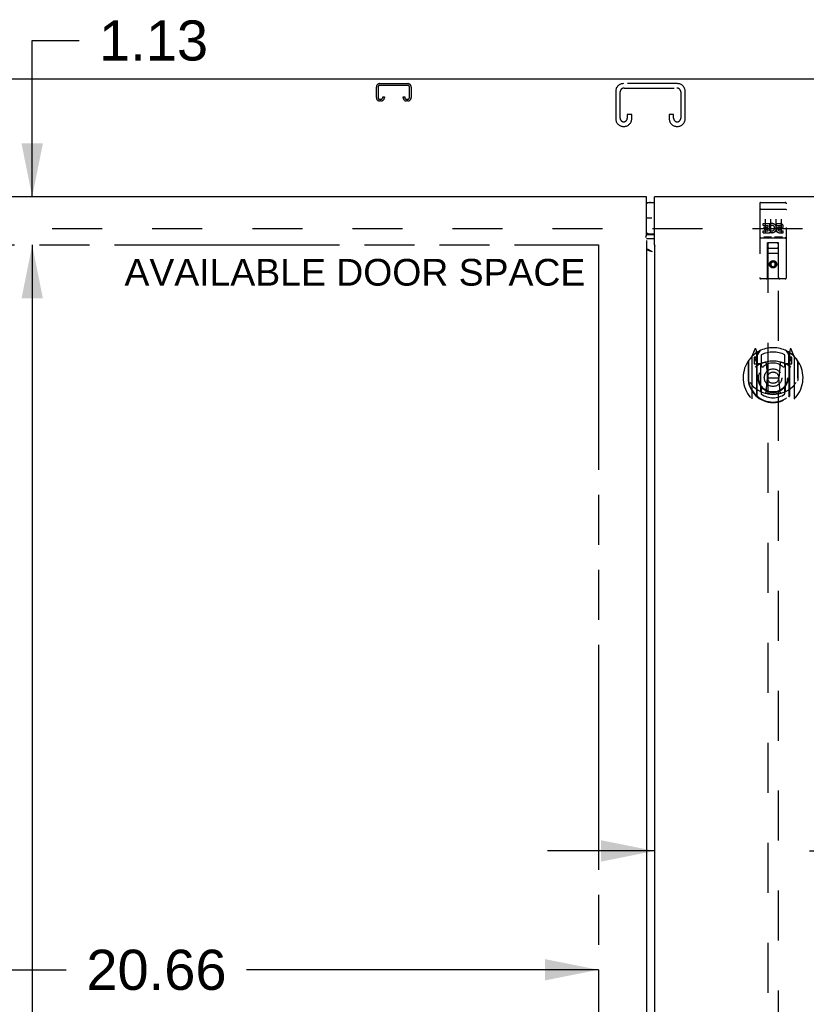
# Model space of a CAD drawing. Header units: inches. Extents: x 0 to 212, y 0 to 138.
# Tile 7 of 12: x 55 to 73, y 83 to 106. Entities that reach past the tile are written whole.
import ezdxf

# ---------------------------------------------------------------- set-up
doc = ezdxf.new("R2010")
doc.units = ezdxf.units.IN
doc.header["$LTSCALE"] = 11.6875
doc.header["$MEASUREMENT"] = 0
doc.linetypes.add('HIDDEN', pattern=[0.2, 0.1, -0.1])
doc.linetypes.add('PHANTOM', pattern=[0.8, 0.45, -0.05, 0.1, -0.05, 0.1, -0.05])
doc.layers.get('0').update_dxf_attribs({"linetype": 'CONTINUOUS'})
for name, color, linetype in [('02___PRT_ALL_AXES', 7, 'CONTINUOUS'), ('AVAILABLE_DOOR_SPACE', 7, 'CONTINUOUS'), ('DEFAULT_2', 8, 'HIDDEN'), ('DIMENSIONS', 7, 'CONTINUOUS'), ('GASKET', 7, 'CONTINUOUS')]:
    doc.layers.add(name, color=color, linetype=linetype)
doc.styles.get("Standard").update_dxf_attribs({"font": 'arial.ttf'})
doc.dimstyles.new('DIMSTYLE_1', dxfattribs={"dimtxt": 0.9375, "dimasz": 1.25, "dimexe": 0.09, "dimexo": 0.07, "dimgap": 0.0375, "dimtad": 0, "dimtih": 1, "dimtoh": 1, "dimzin": 4, "dimdsep": 46, "dimtxsty": 'Standard', "dimblk": '_FILLED', "dimblk1": '_FILLED', "dimblk2": '_FILLED', "dimcen": 0.09, "dimazin": 1, "dimtfac": 1, "dimtdec": 3, "dimtofl": 0, "dimtmove": 0, "dimatfit": 3, "dimldrblk": '_FILLED', "dimfxl": 1, "dimtolj": 1, "dimtzin": 4, "dimarcsym": 0})

# ---------------------------------------------------------------- blocks, each defined once
blk = doc.blocks.new('_FILLED')
at = {"color": 0, "linetype": 'ByBlock'}
blk.add_solid([(0, 0), (-1, 0.2), (-1, -0.2)], dxfattribs=at)
blk = doc.blocks.new('*D15')
at = {"layer": 'DIMENSIONS', "color": 2, "linetype": 'Continuous'}
for p, q in [((69.906, 86.514), (67.406, 86.514)), ((73.531, 86.514), (75.766, 86.514))]:
    blk.add_line(p, q, dxfattribs=at)
at = {"layer": 'DIMENSIONS', "color": 2, "linetype": 'Continuous', "xscale": 1.25, "yscale": 1.25, "zscale": 1.25}
blk.add_blockref('_FILLED', (69.906, 86.514), dxfattribs=at)
at = {"layer": 'DIMENSIONS', "color": 2, "linetype": 'Continuous', "xscale": 1.25, "yscale": 1.25, "zscale": 1.25, "rotation": 180}
blk.add_blockref('_FILLED', (73.531, 86.514), dxfattribs=at)
at = {"layer": 'DIMENSIONS', "color": 2, "linetype": 'Continuous', "insert": (76.234, 86.983), "char_height": 0.9375, "width": 2.54763, "attachment_point": 1, "line_spacing_factor": 0.9}
blk.add_mtext('3.63', dxfattribs=at)
blk = doc.blocks.new('*D17')
at = {"layer": 'DIMENSIONS', "color": 2, "linetype": 'Continuous'}
for p, q in [((47.938, 83.736), (56.159, 83.736)), ((68.594, 83.736), (60.373, 83.736))]:
    blk.add_line(p, q, dxfattribs=at)
at = {"layer": 'DIMENSIONS', "color": 2, "linetype": 'Continuous', "xscale": 1.25, "yscale": 1.25, "zscale": 1.25, "rotation": 180}
blk.add_blockref('_FILLED', (47.938, 83.736), dxfattribs=at)
at = {"layer": 'DIMENSIONS', "color": 2, "linetype": 'Continuous', "xscale": 1.25, "yscale": 1.25, "zscale": 1.25}
blk.add_blockref('_FILLED', (68.594, 83.736), dxfattribs=at)
at = {"layer": 'DIMENSIONS', "color": 2, "linetype": 'Continuous', "insert": (58.266, 84.204), "char_height": 0.9375, "width": 3.27602, "attachment_point": 2, "line_spacing_factor": 0.9}
blk.add_mtext('20.66', dxfattribs=at)
blk = doc.blocks.new('*D19')
at = {"layer": 'DIMENSIONS', "color": 2, "linetype": 'Continuous'}
for p, q in [((55.362, 101.809), (55.362, 105.465)), ((55.362, 105.465), (56.456, 105.465)), ((55.362, 100.684), (55.362, 98.184))]:
    blk.add_line(p, q, dxfattribs=at)
at = {"layer": 'DIMENSIONS', "color": 2, "linetype": 'Continuous', "xscale": 1.25, "yscale": 1.25, "zscale": 1.25}
for p, rotation in [((55.362, 101.809), 270), ((55.362, 100.684), 90)]:
    blk.add_blockref('_FILLED', p, dxfattribs=dict(at, rotation=rotation))
at = {"layer": 'DIMENSIONS', "color": 2, "linetype": 'Continuous', "insert": (56.924, 105.933), "char_height": 0.9375, "width": 2.54763, "attachment_point": 1, "line_spacing_factor": 0.9}
blk.add_mtext('1.13', dxfattribs=at)
blk = doc.blocks.new('*D21')
at = {"layer": 'DIMENSIONS', "color": 2, "linetype": 'Continuous'}
for p, q in [((55.362, 100.684), (55.362, 71.497)), ((55.362, 40.434), (55.362, 68.215))]:
    blk.add_line(p, q, dxfattribs=at)
at = {"layer": 'DIMENSIONS', "color": 2, "linetype": 'Continuous', "xscale": 1.25, "yscale": 1.25, "zscale": 1.25}
for p, rotation in [((55.362, 100.684), 90), ((55.362, 40.434), 270)]:
    blk.add_blockref('_FILLED', p, dxfattribs=dict(at, rotation=rotation))
at = {"layer": 'DIMENSIONS', "color": 2, "linetype": 'Continuous', "insert": (55.362, 71.028), "char_height": 0.9375, "width": 3.27602, "attachment_point": 2, "line_spacing_factor": 0.9}
blk.add_mtext('60.25\\Ptyp.', dxfattribs=at)

msp = doc.modelspace()

# ---------------------------------------------------------------- linework, layer by layer
at = {"color": 3, "linetype": 'Continuous'}
for p, q in [((93.761, 104.559), (45.865, 104.559)), ((69.719, 101.809), (46.229, 101.809)), ((69.719, 100.919), (69.719, 101.809)), ((69.906, 100.709), (69.906, 101.809)), ((93.396, 101.809), (69.906, 101.809)), ((69.719, 100.785), (69.719, 40.333)), ((69.906, 100.83), (69.742, 100.83)), ((69.906, 100.65), (69.906, 40.468)), ((69.913, 100.65), (69.906, 100.65)), ((69.913, 100.65), (69.917, 100.655)), ((69.725, 100.585), (69.721, 100.587))]:
    msp.add_line(p, q, dxfattribs=at)
at = {"color": 7, "linetype": 'Continuous'}
for p, q in [((69.719, 101.679), (69.906, 101.679)), ((69.906, 100.939), (69.719, 100.939)), ((69.719, 100.928), (69.721, 100.928)), ((69.742, 100.929), (69.906, 100.929))]:
    msp.add_line(p, q, dxfattribs=at)
at = {"color": 3, "linetype": 'Continuous'}
for points in [[(69.712, 100.86), (69.711, 100.862), (69.709, 100.864), (69.708, 100.866), (69.707, 100.867), (69.707, 100.868), (69.706, 100.869), (69.706, 100.869), (69.706, 100.87), (69.706, 100.87), (69.706, 100.871), (69.706, 100.872), (69.707, 100.872), (69.707, 100.873), (69.708, 100.874), (69.708, 100.875), (69.709, 100.876), (69.71, 100.878), (69.711, 100.88), (69.711, 100.882), (69.712, 100.884), (69.713, 100.886), (69.713, 100.888), (69.714, 100.891), (69.715, 100.894), (69.716, 100.898), (69.716, 100.902), (69.717, 100.906), (69.718, 100.91), (69.718, 100.915), (69.719, 100.919)], [(69.742, 100.83), (69.737, 100.83), (69.732, 100.829), (69.726, 100.829), (69.721, 100.829), (69.717, 100.828)], [(69.919, 100.662), (69.918, 100.663), (69.918, 100.664), (69.917, 100.665), (69.916, 100.666), (69.916, 100.667), (69.915, 100.668), (69.915, 100.67), (69.914, 100.672), (69.913, 100.674), (69.913, 100.676), (69.912, 100.678), (69.911, 100.681), (69.911, 100.683), (69.91, 100.686), (69.909, 100.689), (69.909, 100.692), (69.908, 100.695), (69.908, 100.698), (69.907, 100.701), (69.907, 100.705), (69.906, 100.709)], [(69.917, 100.655), (69.918, 100.657), (69.919, 100.657), (69.919, 100.658), (69.92, 100.659), (69.92, 100.66), (69.92, 100.66), (69.92, 100.661), (69.919, 100.661), (69.919, 100.662)], [(69.861, 100.52), (69.841, 100.527), (69.831, 100.53), (69.821, 100.534), (69.812, 100.537), (69.802, 100.541), (69.793, 100.544), (69.784, 100.547), (69.776, 100.551), (69.768, 100.554), (69.761, 100.558), (69.754, 100.561), (69.747, 100.565), (69.742, 100.568), (69.736, 100.571), (69.732, 100.575), (69.728, 100.578), (69.725, 100.582), (69.722, 100.585), (69.721, 100.587)], [(69.861, 100.52), (69.846, 100.529), (69.831, 100.537), (69.816, 100.545), (69.801, 100.553), (69.786, 100.561), (69.771, 100.568), (69.756, 100.574), (69.74, 100.58), (69.725, 100.585)]]:
    msp.add_lwpolyline(points, dxfattribs=at)
at = {"color": 7, "linetype": 'Continuous'}
msp.add_lwpolyline([(69.721, 100.928), (69.726, 100.929), (69.732, 100.929), (69.737, 100.929), (69.742, 100.929)], dxfattribs=at)
for centre, start, end in [((69.816, 101.499), 90, 122.8107), ((69.816, 101.119), 237.1893, 270)]:
    msp.add_arc(centre, 0.18, start, end, dxfattribs=at)
at = {"layer": '02___PRT_ALL_AXES', "color": 8, "linetype": 'HIDDEN'}
for p, q in [((72.395, 101.676), (72.96, 101.676)), ((72.446, 101.141), (72.446, 101.184)), ((72.446, 101.184), (72.602, 101.184)), ((72.446, 101.141), (72.56, 101.141)), ((72.467, 101.056), (72.467, 101.099)), ((72.467, 101.099), (72.56, 101.099)), ((72.56, 101.099), (72.56, 101.141)), ((72.602, 101.006), (72.602, 101.184)), ((72.627, 101.136), (72.61, 101.175)), ((72.759, 101.141), (72.759, 101.184)), ((72.759, 101.184), (72.851, 101.184)), ((72.759, 101.141), (72.851, 101.141)), ((72.822, 101.097), (72.851, 101.097)), ((72.395, 100.848), (72.96, 100.848)), ((72.446, 100.97), (72.446, 101.013)), ((72.446, 101.013), (72.56, 101.013)), ((72.446, 100.97), (72.602, 100.97)), ((72.467, 101.056), (72.56, 101.056)), ((72.56, 101.013), (72.56, 101.056)), ((72.602, 101.006), (72.615, 101.025)), ((72.602, 100.97), (72.602, 100.983)), ((72.606, 100.981), (72.602, 100.983)), ((72.818, 101.056), (72.865, 101.056)), ((72.822, 101.013), (72.915, 101.013)), ((72.822, 100.97), (72.915, 100.97)), ((72.915, 100.97), (72.915, 101.013))]:
    msp.add_line(p, q, dxfattribs=at)
msp.add_circle((72.678, 100.231), 0.085, dxfattribs=at)
for centre, radius, start, end in [((72.652, 101.077), 0.107, 244.2636, 113.4027), ((72.652, 101.077), 0.0639, 234.8895, 113.4026), ((72.822, 101.034), 0.0635, 90, 270), ((72.851, 101.119), 0.0644, 282.2995, 90.0775), ((72.851, 101.119), 0.0219, 269.9011, 90), ((72.822, 101.035), 0.0219, 100.307, 270)]:
    msp.add_arc(centre, radius, start, end, dxfattribs=at)
at = {"layer": 'AVAILABLE_DOOR_SPACE', "color": 4, "linetype": 'PHANTOM'}
for p, q in [((47.938, 100.684), (68.594, 100.684)), ((68.594, 100.684), (68.594, 40.434))]:
    msp.add_line(p, q, dxfattribs=at)
at = {"layer": 'DEFAULT_2', "color": 8, "linetype": 'HIDDEN'}
for p, q in [((63.406, 104.129), (63.406, 104.375)), ((63.446, 104.375), (63.446, 104.129)), ((63.486, 104.455), (64.139, 104.455)), ((64.139, 104.415), (63.486, 104.415)), ((64.179, 104.129), (64.179, 104.375)), ((64.219, 104.375), (64.219, 104.129)), ((70.445, 104.455), (69.18, 104.455)), ((69.194, 104.351), (70.431, 104.351)), ((63.486, 104.089), (63.514, 104.089)), ((63.554, 104.129), (63.554, 104.143)), ((63.554, 104.143), (63.594, 104.143)), ((63.594, 104.143), (63.594, 104.129)), ((64.031, 104.129), (64.031, 104.143)), ((64.031, 104.143), (64.071, 104.143)), ((64.071, 104.143), (64.071, 104.129)), ((64.111, 104.089), (64.139, 104.089)), ((69, 104.275), (69, 103.635)), ((69.104, 103.649), (69.104, 104.261)), ((70.521, 104.261), (70.521, 103.649)), ((70.625, 103.635), (70.625, 104.275)), ((63.514, 104.049), (63.486, 104.049)), ((64.139, 104.049), (64.111, 104.049)), ((69.271, 103.736), (69.271, 103.649)), ((69.375, 103.736), (69.271, 103.736)), ((69.375, 103.635), (69.375, 103.736)), ((70.25, 103.736), (70.25, 103.635)), ((70.354, 103.736), (70.25, 103.736)), ((70.354, 103.649), (70.354, 103.736)), ((69.18, 103.455), (69.195, 103.455)), ((70.43, 103.455), (70.445, 103.455)), ((72.365, 101.646), (72.365, 99.921)), ((72.46, 101.676), (72.645, 101.676)), ((72.71, 101.676), (72.895, 101.676)), ((72.99, 99.921), (72.99, 101.646)), ((72.382, 101.518), (72.381, 101.518)), ((72.383, 101.518), (72.382, 101.518)), ((72.384, 101.518), (72.383, 101.518)), ((72.384, 101.518), (72.384, 101.518)), ((72.385, 101.518), (72.384, 101.518)), ((72.386, 101.518), (72.385, 101.518)), ((72.387, 101.518), (72.386, 101.518)), ((72.388, 101.518), (72.387, 101.518)), ((72.388, 101.518), (72.388, 101.518)), ((72.389, 101.518), (72.388, 101.518)), ((72.39, 101.518), (72.389, 101.518)), ((72.391, 101.518), (72.39, 101.518)), ((72.392, 101.518), (72.391, 101.518)), ((72.393, 101.518), (72.392, 101.518)), ((72.393, 101.518), (72.393, 101.518)), ((72.394, 101.518), (72.393, 101.518)), ((72.395, 101.518), (72.394, 101.518)), ((72.395, 101.518), (72.96, 101.518)), ((72.96, 101.518), (72.961, 101.518)), ((72.961, 101.518), (72.962, 101.518)), ((72.962, 101.518), (72.963, 101.518)), ((72.963, 101.518), (72.964, 101.518)), ((72.964, 101.518), (72.965, 101.518)), ((72.965, 101.518), (72.965, 101.518)), ((72.965, 101.518), (72.966, 101.518)), ((72.966, 101.518), (72.967, 101.518)), ((72.967, 101.518), (72.968, 101.518)), ((72.968, 101.518), (72.969, 101.518)), ((72.969, 101.518), (72.97, 101.518)), ((72.97, 101.518), (72.97, 101.518)), ((72.97, 101.518), (72.971, 101.518)), ((72.971, 101.518), (72.972, 101.518)), ((72.972, 101.518), (72.973, 101.518)), ((72.973, 101.518), (72.973, 101.518)), ((72.49, 101.285), (72.49, 100.979)), ((72.615, 101.285), (72.615, 100.979)), ((72.74, 101.285), (72.74, 100.979)), ((72.865, 101.285), (72.865, 100.979)), ((92.063, 101.059), (47.563, 101.059)), ((72.395, 100.848), (72.96, 100.848)), ((72.639, 100.864), (72.467, 100.864)), ((72.889, 100.864), (72.717, 100.864)), ((72.548, 99.921), (72.551, 100.731)), ((72.553, 100.731), (72.551, 100.731)), ((72.553, 100.731), (72.553, 72.73)), ((72.803, 100.731), (72.553, 100.731)), ((72.593, 100.606), (72.763, 100.606)), ((72.803, 72.73), (72.803, 100.731)), ((72.804, 100.731), (72.803, 100.731)), ((72.808, 99.921), (72.804, 100.731)), ((72.806, 100.481), (72.55, 100.481)), ((72.678, 100.303), (72.615, 100.267)), ((72.615, 100.267), (72.615, 100.195)), ((72.615, 100.267), (72.625, 100.261)), ((72.615, 100.195), (72.625, 100.201)), ((72.615, 100.195), (72.678, 100.159)), ((72.678, 100.292), (72.625, 100.261)), ((72.625, 100.261), (72.625, 100.201)), ((72.625, 100.201), (72.678, 100.17)), ((72.678, 100.303), (72.678, 100.292)), ((72.74, 100.267), (72.678, 100.303)), ((72.73, 100.261), (72.678, 100.292)), ((72.678, 100.17), (72.73, 100.201)), ((72.678, 100.159), (72.74, 100.195)), ((72.678, 100.159), (72.678, 100.17)), ((72.74, 100.267), (72.73, 100.261)), ((72.73, 100.201), (72.73, 100.261)), ((72.74, 100.195), (72.73, 100.201)), ((72.74, 100.195), (72.74, 100.267)), ((72.96, 99.891), (72.395, 99.891)), ((72.253, 98.248), (72.182, 98.072)), ((72.275, 98.152), (72.274, 98.152)), ((72.274, 98.152), (72.274, 98.152)), ((72.274, 98.152), (72.274, 98.152)), ((72.295, 98.164), (72.281, 98.245)), ((72.295, 97.148), (72.295, 98.164)), ((72.303, 98.101), (72.373, 98.21)), ((72.303, 97.157), (72.303, 98.16)), ((72.305, 98.135), (72.305, 97.928)), ((72.403, 98.113), (72.403, 97.861)), ((72.953, 97.861), (72.953, 98.113)), ((72.983, 98.21), (73.053, 98.101)), ((73.05, 97.928), (73.05, 98.135)), ((73.053, 97.157), (73.053, 98.16)), ((73.075, 98.245), (73.06, 98.164)), ((73.06, 98.164), (73.06, 97.148)), ((73.082, 98.152), (73.077, 98.155)), ((73.174, 98.072), (73.103, 98.248)), ((72.095, 97.966), (72.095, 97.578)), ((72.103, 97.973), (72.103, 97.516)), ((72.178, 98.061), (72.178, 97.094)), ((72.235, 98.057), (72.235, 97.907)), ((72.295, 98.057), (72.235, 98.057)), ((72.235, 97.907), (72.295, 97.907)), ((72.244, 98.034), (72.273, 97.988)), ((72.303, 98.041), (72.248, 98.041)), ((72.395, 97.906), (72.323, 97.906)), ((72.325, 97.908), (72.391, 97.908)), ((72.395, 97.265), (72.395, 97.896)), ((72.515, 97.922), (72.545, 97.578)), ((72.841, 97.922), (72.81, 97.578)), ((73.033, 97.906), (72.96, 97.906)), ((72.96, 97.896), (72.96, 97.265)), ((72.965, 97.908), (73.03, 97.908)), ((73.108, 98.041), (73.053, 98.041)), ((73.12, 98.057), (73.06, 98.057)), ((73.06, 97.907), (73.12, 97.907)), ((73.083, 97.988), (73.112, 98.034)), ((73.12, 97.907), (73.12, 98.057)), ((73.178, 97.094), (73.178, 98.061)), ((73.253, 97.973), (73.253, 97.516)), ((73.26, 97.578), (73.26, 97.966)), ((72.095, 97.578), (72.11, 97.578)), ((72.103, 97.516), (72.103, 97.513)), ((72.515, 97.238), (72.545, 97.578)), ((72.545, 97.578), (72.81, 97.578)), ((72.841, 97.238), (72.81, 97.578)), ((73.26, 97.578), (73.245, 97.578)), ((73.253, 97.516), (73.253, 97.513)), ((72.403, 97.3), (72.403, 97.197)), ((72.953, 97.197), (72.953, 97.3))]:
    msp.add_line(p, q, dxfattribs=at)
for points in [[(72.381, 101.518), (72.381, 101.517), (72.381, 101.517), (72.38, 101.517), (72.38, 101.517), (72.379, 101.517), (72.379, 101.517), (72.379, 101.517), (72.378, 101.517), (72.378, 101.517), (72.378, 101.517), (72.377, 101.517), (72.377, 101.517), (72.377, 101.517), (72.376, 101.517), (72.376, 101.517), (72.376, 101.517), (72.375, 101.517), (72.375, 101.516), (72.375, 101.516), (72.375, 101.516), (72.374, 101.516), (72.374, 101.516), (72.374, 101.516), (72.373, 101.516), (72.373, 101.516), (72.373, 101.516), (72.373, 101.516), (72.372, 101.516), (72.372, 101.516), (72.372, 101.516), (72.371, 101.515), (72.371, 101.515), (72.371, 101.515), (72.371, 101.515), (72.371, 101.515), (72.37, 101.515), (72.37, 101.515), (72.37, 101.515), (72.37, 101.515), (72.369, 101.515), (72.369, 101.515), (72.369, 101.514), (72.369, 101.514), (72.369, 101.514), (72.368, 101.514), (72.368, 101.514), (72.368, 101.514), (72.368, 101.514), (72.368, 101.514), (72.368, 101.514), (72.367, 101.514), (72.367, 101.514), (72.367, 101.513), (72.367, 101.513), (72.367, 101.513), (72.367, 101.513), (72.367, 101.513), (72.367, 101.513), (72.366, 101.513), (72.366, 101.513), (72.366, 101.513), (72.366, 101.513), (72.366, 101.512), (72.366, 101.512), (72.366, 101.512), (72.366, 101.512), (72.366, 101.512), (72.366, 101.512), (72.366, 101.512), (72.366, 101.512), (72.366, 101.512), (72.366, 101.511), (72.365, 101.511), (72.365, 101.511), (72.365, 101.511), (72.365, 101.511), (72.365, 101.511)], [(72.973, 101.518), (72.974, 101.518), (72.975, 101.518), (72.975, 101.517), (72.975, 101.517), (72.976, 101.517), (72.976, 101.517), (72.976, 101.517), (72.977, 101.517), (72.977, 101.517), (72.977, 101.517), (72.978, 101.517), (72.978, 101.517), (72.978, 101.517), (72.979, 101.517), (72.979, 101.517), (72.979, 101.517), (72.98, 101.517), (72.98, 101.517), (72.98, 101.517), (72.981, 101.516), (72.981, 101.516), (72.981, 101.516), (72.982, 101.516), (72.982, 101.516), (72.982, 101.516), (72.983, 101.516), (72.983, 101.516), (72.983, 101.516), (72.983, 101.516), (72.984, 101.516), (72.984, 101.516), (72.984, 101.516), (72.984, 101.515), (72.985, 101.515), (72.985, 101.515), (72.985, 101.515), (72.985, 101.515), (72.986, 101.515), (72.986, 101.515), (72.986, 101.515), (72.986, 101.515), (72.986, 101.515), (72.987, 101.515), (72.987, 101.514), (72.987, 101.514), (72.987, 101.514), (72.987, 101.514), (72.988, 101.514), (72.988, 101.514), (72.988, 101.514), (72.988, 101.514), (72.988, 101.514), (72.988, 101.514), (72.989, 101.514), (72.989, 101.513), (72.989, 101.513), (72.989, 101.513), (72.989, 101.513), (72.989, 101.513), (72.989, 101.513), (72.989, 101.513), (72.99, 101.513), (72.99, 101.513), (72.99, 101.513), (72.99, 101.512), (72.99, 101.512), (72.99, 101.512), (72.99, 101.512), (72.99, 101.512), (72.99, 101.512), (72.99, 101.512), (72.99, 101.512), (72.99, 101.512), (72.99, 101.511), (72.99, 101.511), (72.99, 101.511), (72.99, 101.511), (72.99, 101.511), (72.99, 101.511)], [(72.467, 100.864), (72.467, 100.864), (72.467, 100.864), (72.466, 100.864), (72.466, 100.864), (72.466, 100.864), (72.466, 100.864), (72.466, 100.864), (72.465, 100.864), (72.465, 100.864), (72.465, 100.864), (72.465, 100.864), (72.465, 100.865), (72.465, 100.865), (72.464, 100.865), (72.464, 100.865), (72.464, 100.865), (72.464, 100.865), (72.464, 100.865), (72.464, 100.865), (72.463, 100.865), (72.463, 100.865), (72.463, 100.865), (72.463, 100.865), (72.463, 100.865), (72.463, 100.865), (72.463, 100.865), (72.462, 100.865), (72.462, 100.865), (72.462, 100.865), (72.462, 100.865), (72.462, 100.865), (72.462, 100.865), (72.462, 100.865), (72.462, 100.865), (72.462, 100.865), (72.461, 100.865), (72.461, 100.865), (72.461, 100.865), (72.461, 100.865), (72.461, 100.865), (72.461, 100.865), (72.461, 100.865), (72.461, 100.865), (72.461, 100.866), (72.461, 100.866), (72.46, 100.866)], [(72.645, 100.866), (72.645, 100.866), (72.645, 100.866), (72.645, 100.865), (72.645, 100.865), (72.645, 100.865), (72.645, 100.865), (72.645, 100.865), (72.645, 100.865), (72.645, 100.865), (72.644, 100.865), (72.644, 100.865), (72.644, 100.865), (72.644, 100.865), (72.644, 100.865), (72.644, 100.865), (72.644, 100.865), (72.644, 100.865), (72.644, 100.865), (72.643, 100.865), (72.643, 100.865), (72.643, 100.865), (72.643, 100.865), (72.643, 100.865), (72.643, 100.865), (72.643, 100.865), (72.642, 100.865), (72.642, 100.865), (72.642, 100.865), (72.642, 100.865), (72.642, 100.865), (72.642, 100.865), (72.642, 100.865), (72.641, 100.865), (72.641, 100.865), (72.641, 100.864), (72.641, 100.864), (72.641, 100.864), (72.64, 100.864), (72.64, 100.864), (72.64, 100.864), (72.64, 100.864), (72.64, 100.864), (72.639, 100.864), (72.639, 100.864), (72.639, 100.864)], [(72.717, 100.864), (72.717, 100.864), (72.717, 100.864), (72.716, 100.864), (72.716, 100.864), (72.716, 100.864), (72.716, 100.864), (72.716, 100.864), (72.715, 100.864), (72.715, 100.864), (72.715, 100.864), (72.715, 100.864), (72.715, 100.865), (72.715, 100.865), (72.714, 100.865), (72.714, 100.865), (72.714, 100.865), (72.714, 100.865), (72.714, 100.865), (72.714, 100.865), (72.713, 100.865), (72.713, 100.865), (72.713, 100.865), (72.713, 100.865), (72.713, 100.865), (72.713, 100.865), (72.713, 100.865), (72.712, 100.865), (72.712, 100.865), (72.712, 100.865), (72.712, 100.865), (72.712, 100.865), (72.712, 100.865), (72.712, 100.865), (72.712, 100.865), (72.712, 100.865), (72.711, 100.865), (72.711, 100.865), (72.711, 100.865), (72.711, 100.865), (72.711, 100.865), (72.711, 100.865), (72.711, 100.865), (72.711, 100.865), (72.711, 100.866), (72.711, 100.866), (72.71, 100.866)], [(72.895, 100.866), (72.895, 100.866), (72.895, 100.866), (72.895, 100.865), (72.895, 100.865), (72.895, 100.865), (72.895, 100.865), (72.895, 100.865), (72.895, 100.865), (72.895, 100.865), (72.894, 100.865), (72.894, 100.865), (72.894, 100.865), (72.894, 100.865), (72.894, 100.865), (72.894, 100.865), (72.894, 100.865), (72.894, 100.865), (72.894, 100.865), (72.893, 100.865), (72.893, 100.865), (72.893, 100.865), (72.893, 100.865), (72.893, 100.865), (72.893, 100.865), (72.893, 100.865), (72.892, 100.865), (72.892, 100.865), (72.892, 100.865), (72.892, 100.865), (72.892, 100.865), (72.892, 100.865), (72.892, 100.865), (72.891, 100.865), (72.891, 100.865), (72.891, 100.864), (72.891, 100.864), (72.891, 100.864), (72.89, 100.864), (72.89, 100.864), (72.89, 100.864), (72.89, 100.864), (72.89, 100.864), (72.889, 100.864), (72.889, 100.864), (72.889, 100.864)], [(72.145, 97.464), (72.149, 97.459), (72.152, 97.454), (72.155, 97.449), (72.157, 97.445), (72.16, 97.44), (72.163, 97.436), (72.166, 97.432), (72.168, 97.428), (72.171, 97.424), (72.173, 97.421), (72.176, 97.417), (72.178, 97.414), (72.18, 97.411), (72.183, 97.407), (72.185, 97.405), (72.187, 97.402), (72.189, 97.399), (72.192, 97.396), (72.194, 97.394), (72.196, 97.391), (72.198, 97.389), (72.2, 97.387), (72.202, 97.384), (72.203, 97.382), (72.205, 97.38), (72.207, 97.378), (72.209, 97.376), (72.211, 97.375), (72.212, 97.373), (72.214, 97.371), (72.216, 97.37), (72.217, 97.368), (72.219, 97.367), (72.221, 97.365), (72.222, 97.364), (72.224, 97.363)], [(73.132, 97.363), (73.134, 97.364), (73.135, 97.365), (73.137, 97.367), (73.138, 97.368), (73.14, 97.37), (73.142, 97.371), (73.143, 97.373), (73.145, 97.375), (73.147, 97.376), (73.149, 97.378), (73.151, 97.38), (73.152, 97.382), (73.154, 97.384), (73.156, 97.387), (73.158, 97.389), (73.16, 97.391), (73.162, 97.394), (73.164, 97.396), (73.166, 97.399), (73.169, 97.402), (73.171, 97.404), (73.173, 97.407), (73.175, 97.411), (73.178, 97.414), (73.18, 97.417), (73.183, 97.421), (73.185, 97.424), (73.188, 97.428), (73.19, 97.432), (73.193, 97.436), (73.196, 97.44), (73.198, 97.445), (73.201, 97.449), (73.204, 97.454), (73.207, 97.459), (73.21, 97.464)], [(72.866, 97.221), (72.861, 97.219), (72.855, 97.218), (72.85, 97.217), (72.844, 97.215), (72.839, 97.214), (72.833, 97.213), (72.828, 97.211), (72.822, 97.21), (72.817, 97.209), (72.811, 97.208), (72.806, 97.207), (72.8, 97.206), (72.795, 97.205), (72.789, 97.204), (72.784, 97.203), (72.778, 97.202), (72.773, 97.202), (72.767, 97.201), (72.762, 97.2), (72.756, 97.2), (72.751, 97.199), (72.745, 97.198), (72.739, 97.198), (72.734, 97.197), (72.728, 97.197), (72.723, 97.197), (72.717, 97.196), (72.712, 97.196), (72.706, 97.196), (72.7, 97.196), (72.695, 97.195), (72.689, 97.195), (72.684, 97.195), (72.678, 97.195), (72.672, 97.195), (72.667, 97.195), (72.661, 97.195), (72.656, 97.196), (72.65, 97.196), (72.644, 97.196), (72.639, 97.196), (72.633, 97.197), (72.628, 97.197), (72.622, 97.197), (72.616, 97.198), (72.611, 97.198), (72.605, 97.199), (72.6, 97.2), (72.594, 97.2), (72.589, 97.201), (72.583, 97.202), (72.578, 97.202), (72.572, 97.203), (72.566, 97.204), (72.561, 97.205), (72.555, 97.206), (72.55, 97.207), (72.544, 97.208), (72.539, 97.209), (72.533, 97.21), (72.528, 97.211), (72.523, 97.213), (72.517, 97.214), (72.512, 97.215), (72.506, 97.217), (72.501, 97.218), (72.495, 97.219), (72.49, 97.221)]]:
    msp.add_lwpolyline(points, dxfattribs=at)
for centre, radius in [((72.678, 100.231), 0.0845), ((72.678, 97.58), 0.35), ((72.678, 97.58), 0.335), ((72.678, 97.58), 0.205), ((72.678, 97.58), 0.133)]:
    msp.add_circle(centre, radius, dxfattribs=at)
for centre, radius, start, end in [((63.486, 104.375), 0.08, 90, 180), ((63.486, 104.375), 0.04, 90, 180), ((64.139, 104.375), 0.08, 0, 90), ((64.139, 104.375), 0.04, 0, 90), ((69.18, 104.275), 0.18, 90, 180), ((69.194, 104.261), 0.09, 90, 180), ((70.431, 104.261), 0.09, 0, 90), ((70.445, 104.275), 0.18, 0, 90), ((63.486, 104.129), 0.08, 180, 270), ((63.486, 104.129), 0.04, 180, 270), ((63.514, 104.129), 0.08, 270, 360), ((63.514, 104.129), 0.04, 270, 360), ((64.111, 104.129), 0.08, 180, 270), ((64.111, 104.129), 0.04, 180, 270), ((64.139, 104.129), 0.08, 270, 360), ((64.139, 104.129), 0.04, 270, 360), ((69.18, 103.635), 0.18, 180, 270), ((69.194, 103.649), 0.09, 180, 261.7808), ((69.181, 103.649), 0.09, 270, 360), ((69.195, 103.635), 0.18, 270, 360), ((70.43, 103.635), 0.18, 180, 270), ((70.444, 103.649), 0.09, 180, 261.7808), ((70.431, 103.649), 0.09, 270, 360), ((70.445, 103.635), 0.18, 270, 360), ((72.395, 101.646), 0.03, 90, 180), ((72.96, 101.646), 0.03, 0, 90), ((72.395, 100.818), 0.03, 90, 180), ((72.96, 100.818), 0.03, 0, 90), ((72.593, 100.691), 0.04, 90, 180), ((72.593, 100.646), 0.04, 180, 270), ((72.763, 100.691), 0.04, 0, 90), ((72.763, 100.646), 0.04, 270, 360), ((72.395, 99.921), 0.03, 180, 270), ((72.518, 99.921), 0.03, 270, 360), ((72.838, 99.921), 0.03, 180, 270), ((72.96, 99.921), 0.03, 270, 360), ((72.678, 97.578), 0.7, 125.5126, 54.4874), ((72.678, 97.58), 0.7, 35.2961, 144.7039), ((72.266, 98.242), 0.015, 10, 158.1959), ((72.283, 98.131), 0.02, 0, 125.5126), ((72.285, 98.135), 0.02, 0, 125.2543), ((72.323, 98.16), 0.02, 121.4688, 179.9992), ((72.678, 97.58), 0.6, 62.7204, 117.2796), ((73.033, 98.16), 0.02, 0, 58.5295), ((73.07, 98.135), 0.02, 54.7457, 180), ((73.073, 98.131), 0.02, 54.4874, 180), ((73.089, 98.242), 0.015, 21.8041, 170), ((72.123, 97.973), 0.02, 144.7039, 180), ((72.193, 98.061), 0.015, 135.0748, 180), ((72.248, 98.036), 0.005, 90, 212.6792), ((72.678, 97.265), 0.7, 53.2319, 126.7681), ((72.115, 97.886), 0.188, 0, 32.6792), ((72.323, 97.926), 0.02, 180, 270), ((72.325, 97.928), 0.02, 180, 270), ((72.391, 97.928), 0.02, 270, 293.464), ((72.41, 97.896), 0.015, 112.9863, 180), ((72.678, 97.268), 0.7, 66.536, 113.464), ((72.433, 97.861), 0.03, 180, 311.1261), ((72.678, 97.58), 0.343, 48.8739, 131.1261), ((72.495, 97.92), 0.02, 5.0796, 105.6131), ((72.861, 97.92), 0.02, 74.3869, 174.9204), ((72.923, 97.861), 0.03, 228.8739, 360), ((72.945, 97.896), 0.015, 0, 67.0137), ((72.965, 97.928), 0.02, 246.536, 270), ((73.03, 97.928), 0.02, 270, 360), ((73.033, 97.926), 0.02, 270, 360), ((73.241, 97.886), 0.188, 147.3208, 180), ((73.108, 98.036), 0.005, 327.3208, 90), ((73.163, 98.061), 0.015, 0, 44.9252), ((73.233, 97.973), 0.02, 0, 35.2961), ((72.678, 97.58), 0.583, 180.2464, 359.7536), ((72.123, 97.516), 0.02, 180, 187.6622), ((72.678, 97.59), 0.58, 187.6622, 352.3378), ((73.233, 97.516), 0.02, 352.3378, 360), ((72.678, 97.895), 0.7, 229.529, 310.471), ((72.323, 97.157), 0.02, 180, 230.6594), ((72.41, 97.265), 0.015, 180, 247.0137), ((72.433, 97.3), 0.03, 48.8739, 180), ((72.678, 97.59), 0.48, 235.0461, 304.9539), ((72.678, 97.58), 0.343, 228.8739, 311.1261), ((72.495, 97.24), 0.02, 254.4248, 354.9204), ((72.861, 97.24), 0.02, 185.0796, 285.5752), ((72.923, 97.3), 0.03, 0, 131.1261), ((72.945, 97.265), 0.015, 292.9863, 360), ((73.033, 97.157), 0.02, 309.3378, 359.9984), ((72.193, 97.094), 0.015, 180, 224.9252), ((72.31, 97.148), 0.015, 180, 229.6413), ((73.045, 97.148), 0.015, 310.3587, 360), ((73.163, 97.094), 0.015, 315.0748, 360)]:
    msp.add_arc(centre, radius, start, end, dxfattribs=at)
at = {"layer": 'GASKET', "color": 40, "linetype": 'Continuous'}
msp.add_line((69.844, 101.309), (69.719, 101.309), dxfattribs=at)

# ---------------------------------------------------------------- texts
at = {"layer": 'DIMENSIONS', "color": 2, "linetype": 'Continuous', "insert": (62.904, 100.357), "char_height": 0.625, "width": 10.75046, "attachment_point": 2, "line_spacing_factor": 0.9}
msp.add_mtext('AVAILABLE DOOR SPACE', dxfattribs=at)

# ---------------------------------------------------------------- dimensions: what is measured, and where the dimension line sits
at = {"layer": 'DIMENSIONS', "color": 2, "linetype": 'Continuous'}
for base, p1, p2, angle, picture, middle in [((55.361796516, 100.684190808), (69.656445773, 101.809190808), (68.593945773, 100.684190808), 270, '*D19', (58.238712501, 105.45949173)), ((69.906445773, 86.513776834), (73.531445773, 100.684190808), (69.906445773, 100.418211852), 180, '*D15', (77.506913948, 86.508548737))]:
    dim = msp.add_linear_dim(base=base, p1=p1, p2=p2, angle=angle, dimstyle='DIMSTYLE_1', dxfattribs=at)
    dim.commit()
    dim.dimension.update_dxf_attribs({"geometry": picture, "text_midpoint": middle, "dimtype": 160})
dim = msp.add_linear_dim(base=(68.594, 83.736), p1=(47.938, 100.684), p2=(68.594, 100.684), dimstyle='DIMSTYLE_1', dxfattribs=at)
dim.commit()
dim.dimension.update_dxf_attribs({"geometry": '*D17', "text_midpoint": (58.253, 83.73), "dimtype": 160})
dim = msp.add_linear_dim(base=(55.362, 40.434), p1=(68.594, 100.684), p2=(68.594, 40.434), angle=270, text='<>\\Ptyp.', dimstyle='DIMSTYLE_1', dxfattribs=at)
dim.commit()
dim.dimension.update_dxf_attribs({"geometry": '*D21', "text_midpoint": (55.362, 69.856), "dimtype": 160})

doc.saveas('drawing.dxf')
